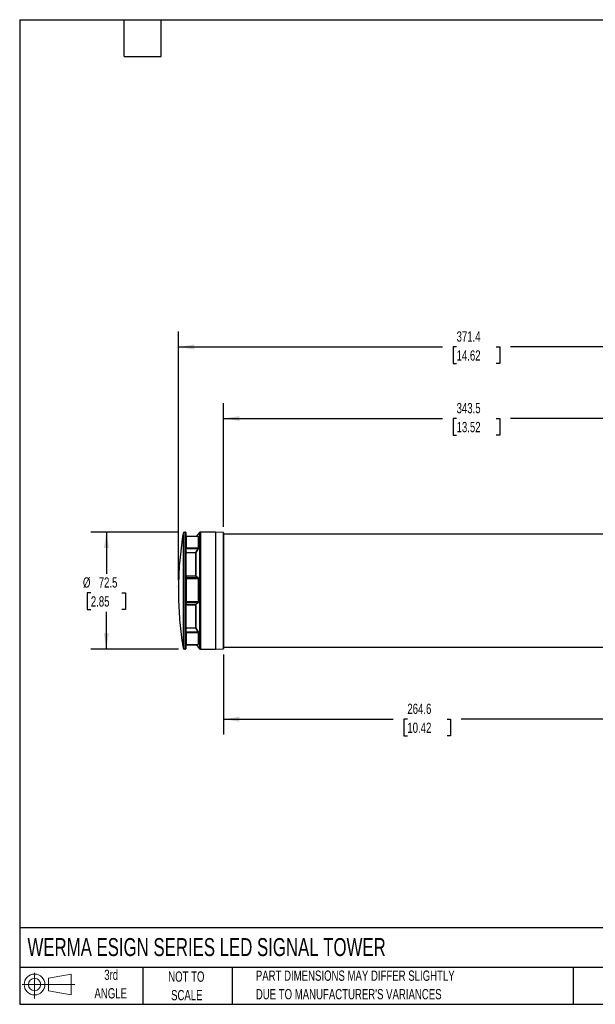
# Model space of a CAD drawing. Header units: millimetres. Extents: x 19 to 819, y 19 to 629.
# Tile 1 of 3: x 19 to 376, y 19 to 629. Entities that reach past the tile are written whole.
import ezdxf

# ---------------------------------------------------------------- set-up
doc = ezdxf.new("R2010")
doc.units = ezdxf.units.MM
doc.header["$LTSCALE"] = 3
doc.layers.add('DIMENSIONS', color=140, linetype='Continuous', lineweight=25)
doc.layers.add('TEXT', color=140, linetype='Continuous', lineweight=25)
doc.layers.add('SLD-DEFPOINTS', color=7, linetype='Continuous')
doc.styles.add('SLDTEXTSTYLE0', font='TXT', dxfattribs={"width": 0.7})
doc.dimstyles.new('SLDDIMSTYLE1', dxfattribs={"dimtxt": 6.474023, "dimasz": 9.906, "dimexe": 0, "dimexo": 0.0625, "dimgap": 1.618506, "dimtad": 0, "dimtih": 1, "dimtoh": 1, "dimrnd": 1e-09, "dimzin": 12, "dimdsep": 46, "dimtxsty": 'SLDTEXTSTYLE0', "dimsah": 1, "dimcen": 0.09, "dimadec": 0, "dimazin": 3, "dimtfac": 1, "dimtofl": 0, "dimtmove": 0, "dimatfit": 3, "dimfxl": 0, "dimfrac": 2, "dimtolj": 1, "dimtzin": 12, "dimarcsym": 0})

# ---------------------------------------------------------------- blocks, each defined once
blk = doc.blocks.new('Block11')
at = {"color": 7, "linetype": 'Continuous', "lineweight": 18}
for p, q in [((7.77, 15.93), (7.77, 0)), ((16.44, 12.5), (30.53, 15.1)), ((16.44, 4.79), (16.44, 12.5)), ((30.53, 15.1), (30.53, 2.19)), ((0, 8.65), (32.62, 8.65)), ((16.44, 4.79), (30.53, 2.19))]:
    blk.add_line(p, q, dxfattribs=at)
for radius in [6.45, 3.86]:
    blk.add_circle((7.77, 8.65), radius, dxfattribs=at)
blk = doc.blocks.new('Block12')
at = {"layer": 'SLD-DEFPOINTS'}
blk.add_blockref('Block11', (0, 0), dxfattribs=at)
blk = doc.blocks.new('_D_1')
at = {"layer": 'DIMENSIONS'}
for p, q in [((117.47, 311.42), (63.23, 311.42)), ((72.75, 311.42), (72.75, 285.49)), ((63.13, 273.76), (60.96, 273.76)), ((60.96, 273.76), (60.96, 263.47)), ((82.37, 273.76), (84.55, 273.76)), ((84.55, 273.76), (84.55, 263.47)), ((60.96, 263.47), (63.13, 263.47)), ((84.55, 263.47), (82.37, 263.47)), ((72.75, 238.92), (72.75, 262.02)), ((117.47, 238.92), (63.23, 238.92))]:
    blk.add_line(p, q, dxfattribs=at)
for points in [[(72.75, 311.42), (71.23, 301.51), (74.28, 301.51)], [(72.75, 238.92), (74.28, 248.82), (71.23, 248.82)]]:
    blk.add_solid(points, dxfattribs=at)
at = {"layer": 'DIMENSIONS', "char_height": 6.35, "attachment_point": 1, "style": 'SLDTEXTSTYLE0'}
for s, insert in [('%%c', (58.25, 283.39)), ('72.5', (68.02, 283.39)), ('2.85', (63.13, 271.65))]:
    blk.add_mtext(s, dxfattribs=dict(at, insert=insert))
blk = doc.blocks.new('_D_2')
at = {"layer": 'DIMENSIONS'}
for p, q in [((145.32, 235.57), (145.32, 186.03)), ((409.92, 235.41), (409.92, 186.03)), ((145.32, 195.55), (250.46, 195.55)), ((259.23, 195.55), (257.05, 195.55)), ((257.05, 195.55), (257.05, 185.26)), ((283.85, 195.55), (286.03, 195.55)), ((286.03, 195.55), (286.03, 185.26)), ((409.92, 195.55), (292.62, 195.55)), ((257.05, 185.26), (259.23, 185.26)), ((286.03, 185.26), (283.85, 185.26))]:
    blk.add_line(p, q, dxfattribs=at)
for points in [[(145.32, 195.55), (155.23, 194.03), (155.23, 197.08)], [(409.92, 195.55), (400.02, 197.08), (400.02, 194.03)]]:
    blk.add_solid(points, dxfattribs=at)
at = {"layer": 'DIMENSIONS', "char_height": 6.35, "attachment_point": 1, "style": 'SLDTEXTSTYLE0'}
for s, insert in [('264.6', (259.23, 205.19)), ('10.42', (259.23, 193.45))]:
    blk.add_mtext(s, dxfattribs=dict(at, insert=insert))
blk = doc.blocks.new('_D_4')
at = {"layer": 'DIMENSIONS'}
for p, q in [((145.32, 314.76), (145.32, 391.24)), ((488.82, 306.33), (488.82, 391.24)), ((145.32, 381.71), (280.96, 381.71)), ((289.73, 381.71), (287.55, 381.71)), ((287.55, 381.71), (287.55, 371.42)), ((314.35, 381.71), (316.53, 381.71)), ((316.53, 381.71), (316.53, 371.42)), ((488.82, 381.71), (323.12, 381.71)), ((287.55, 371.42), (289.73, 371.42)), ((316.53, 371.42), (314.35, 371.42))]:
    blk.add_line(p, q, dxfattribs=at)
for points in [[(145.32, 381.71), (155.23, 380.19), (155.23, 383.24)], [(488.82, 381.71), (478.92, 383.24), (478.92, 380.19)]]:
    blk.add_solid(points, dxfattribs=at)
at = {"layer": 'DIMENSIONS', "char_height": 6.35, "attachment_point": 1, "style": 'SLDTEXTSTYLE0'}
for s, insert in [('343.5', (289.73, 391.35)), ('13.52', (289.73, 379.61))]:
    blk.add_mtext(s, dxfattribs=dict(at, insert=insert))
blk = doc.blocks.new('_D_5')
at = {"layer": 'DIMENSIONS'}
for p, q in [((117.44, 281.67), (117.44, 435.57)), ((488.82, 306.33), (488.82, 435.57)), ((117.44, 426.05), (280.96, 426.05)), ((289.73, 426.05), (287.55, 426.05)), ((287.55, 426.05), (287.55, 415.76)), ((314.35, 426.05), (316.53, 426.05)), ((316.53, 426.05), (316.53, 415.76)), ((488.82, 426.05), (323.12, 426.05)), ((287.55, 415.76), (289.73, 415.76)), ((316.53, 415.76), (314.35, 415.76))]:
    blk.add_line(p, q, dxfattribs=at)
for points in [[(117.44, 426.05), (127.35, 424.52), (127.35, 427.57)], [(488.82, 426.05), (478.92, 427.57), (478.92, 424.52)]]:
    blk.add_solid(points, dxfattribs=at)
at = {"layer": 'DIMENSIONS', "char_height": 6.35, "attachment_point": 1, "style": 'SLDTEXTSTYLE0'}
for s, insert in [('371.4', (289.73, 435.68)), ('14.62', (289.73, 423.94))]:
    blk.add_mtext(s, dxfattribs=dict(at, insert=insert))

msp = doc.modelspace()

# ---------------------------------------------------------------- linework, layer by layer
for p, q in [((121.738, 311.418), (121.279, 311.418)), ((121.279, 311.418), (121.279, 243.934)), ((121.738, 311.418), (121.738, 238.918)), ((122.111, 308.75), (121.937, 311.232)), ((121.937, 311.232), (121.937, 293.472)), ((130.505, 311.168), (128.465, 308.737)), ((130.505, 311.168), (130.505, 239.168)), ((140.324, 311.418), (131.042, 311.418)), ((131.042, 311.418), (131.042, 238.918)), ((145.034, 311.253), (140.324, 311.418)), ((140.324, 311.418), (140.324, 293.566)), ((145.034, 311.253), (145.034, 239.082)), ((145.324, 310.953), (145.324, 239.382)), ((120.292, 310.579), (120.292, 239.757)), ((121.981, 301.89), (121.981, 308.879)), ((129.785, 308.737), (122.176, 308.737)), ((122.181, 308.702), (122.181, 301.75)), ((129.783, 308.702), (122.181, 308.702)), ((129.783, 301.75), (129.783, 308.702)), ((129.936, 308.77), (129.936, 301.804)), ((409.924, 310.168), (145.324, 310.168)), ((122.181, 301.75), (129.783, 301.75)), ((122.202, 301.228), (129.534, 301.228)), ((122.325, 298.777), (128.141, 298.921)), ((127.924, 298.976), (127.924, 284.137)), ((128.285, 298.816), (128.285, 284.274)), ((121.937, 293.472), (121.937, 239.104)), ((122.134, 284.461), (122.134, 298.581)), ((127.924, 298.504), (122.325, 298.365)), ((140.324, 293.566), (140.324, 238.918)), ((121.981, 268.374), (121.981, 282.567)), ((122.181, 282.528), (122.181, 268.41)), ((129.783, 282.528), (122.181, 282.528)), ((129.534, 282.991), (122.202, 282.991)), ((128.141, 284.127), (122.325, 284.198)), ((129.783, 268.41), (129.783, 282.528)), ((129.936, 282.543), (129.936, 268.396)), ((122.181, 268.41), (129.783, 268.41)), ((122.134, 252.17), (122.134, 266.433)), ((122.202, 267.941), (129.534, 267.941)), ((122.325, 266.697), (128.141, 266.77)), ((127.924, 266.205), (122.325, 266.137)), ((127.924, 266.733), (127.924, 251.735)), ((128.285, 266.623), (128.285, 251.933)), ((128.141, 251.826), (122.325, 251.97)), ((121.279, 243.934), (121.279, 238.918)), ((121.981, 241.652), (121.981, 248.855)), ((129.783, 248.994), (122.181, 248.994)), ((122.181, 248.994), (122.181, 241.828)), ((129.534, 249.519), (122.202, 249.519)), ((129.783, 241.828), (129.783, 248.994)), ((129.936, 248.941), (129.936, 241.76)), ((121.279, 238.918), (121.738, 238.918)), ((121.937, 239.104), (122.124, 241.778)), ((122.111, 241.586), (122.184, 241.6)), ((122.176, 241.79), (129.784, 241.79)), ((122.176, 241.599), (128.465, 241.599)), ((122.181, 241.828), (129.783, 241.828)), ((128.384, 241.696), (122.202, 241.696)), ((128.305, 241.79), (130.505, 239.168)), ((131.042, 238.918), (140.324, 238.918)), ((140.324, 238.918), (145.034, 239.082)), ((145.324, 240.168), (409.924, 240.168))]:
    msp.add_line(p, q)
for centre, radius, start, end in [((121.279, 310.418), 1, 90, 170.737441), ((121.738, 311.218), 0.2, 4, 90), ((131.042, 310.718), 0.7, 90, 140), ((145.024, 310.953), 0.3, 0, 88), ((121.279, 239.918), 1, 189.262559, 270), ((121.738, 239.118), 0.2, 270, 356), ((131.042, 239.618), 0.7, 220, 270), ((145.024, 239.382), 0.3, 272, 0)]:
    msp.add_arc(centre, radius, start, end)
for points, knots in [([(120.313, 310.565), (120.209, 309.967), (119.68, 306.943), (118.972, 301.456), (118.192, 294.111), (117.701, 286.739), (117.459, 281.305), (117.46, 278.33), (117.46, 277.818)], [0, 0, 0, 0, 0.0554167, 0.2797957, 0.5042437, 0.7287592, 0.9533409, 1, 1, 1, 1]), ([(121.981, 308.879), (121.981, 308.888), (121.982, 308.906), (121.983, 308.92), (121.984, 308.924), (121.988, 308.916), (121.993, 308.885), (121.999, 308.827), (122.002, 308.799)], [0, 0, 0, 0, 0.12417104, 0.2480301, 0.37291724, 0.5001426, 0.75211125, 1, 1, 1, 1]), ([(121.981, 308.879), (121.985, 308.825), (122.038, 308.734), (122.138, 308.702), (122.181, 308.702)], [0, 0, 0, 0, 0.57142857, 1, 1, 1, 1]), ([(122.184, 308.736), (122.137, 308.742), (122.064, 308.751), (122.011, 308.784), (122.006, 308.789), (122.003, 308.792)], [0, 0, 0, 0, 0.4769705, 0.7309979, 1, 1, 1, 1]), ([(122.181, 308.702), (122.181, 308.715), (122.181, 308.738), (122.184, 308.734), (122.185, 308.732)], [0, 0, 0, 0, 0.5669727, 1, 1, 1, 1]), ([(129.783, 308.702), (129.782, 308.71), (129.78, 308.724), (129.77, 308.73), (129.765, 308.734)], [0, 0, 0, 0, 0.4927773, 1, 1, 1, 1]), ([(129.783, 308.702), (129.808, 308.702), (129.866, 308.713), (129.915, 308.746), (129.936, 308.77)], [0, 0, 0, 0, 0.4285714, 1, 1, 1, 1]), ([(129.789, 308.765), (129.817, 308.784), (129.856, 308.808), (129.878, 308.808), (129.883, 308.808)], [0, 0, 0, 0, 0.7390554, 1, 1, 1, 1]), ([(129.883, 308.808), (129.896, 308.81), (129.929, 308.818), (129.933, 308.788), (129.936, 308.77)], [0, 0, 0, 0, 0.4075469, 1, 1, 1, 1]), ([(122.002, 301.22), (122.001, 301.251), (121.997, 301.314), (121.993, 301.407), (121.99, 301.499), (121.986, 301.617), (121.982, 301.757), (121.982, 301.846), (121.981, 301.89)], [0, 0, 0, 0, 0.1242671, 0.24819799, 0.37317933, 0.50055995, 0.75227955, 1, 1, 1, 1]), ([(122.181, 301.75), (122.138, 301.75), (122.038, 301.775), (121.985, 301.847), (121.981, 301.89)], [0, 0, 0, 0, 0.42857143, 1, 1, 1, 1]), ([(122.002, 301.22), (122.005, 301.219), (122.057, 301.221), (122.158, 301.226), (122.202, 301.228)], [0, 0, 0, 0, 0.57142857, 1, 1, 1, 1]), ([(122.134, 298.581), (122.113, 299.016), (122.07, 299.895), (122.025, 300.775), (122.002, 301.22)], [0, 0, 0, 0, 0.4945497, 1, 1, 1, 1]), ([(122.134, 298.581), (122.134, 298.625), (122.148, 298.668), (122.209, 298.743), (122.263, 298.776), (122.325, 298.777)], [0, 0, 0, 0, 0.5, 0.5, 1, 1, 1, 1]), ([(128.141, 298.921), (128.157, 298.922), (128.173, 298.921), (128.189, 298.918), (128.204, 298.915), (128.219, 298.91), (128.232, 298.903), (128.243, 298.897), (128.253, 298.89), (128.261, 298.881), (128.268, 298.873), (128.274, 298.864), (128.277, 298.855), (128.283, 298.843), (128.285, 298.83), (128.285, 298.816)], [0, 0, 0, 0, 0.00004804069, 0.00004804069, 0.00004804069, 0.00009669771, 0.00009669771, 0.00009669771, 0.00013992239, 0.00013992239, 0.00013992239, 0.00018051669, 0.00018051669, 0.00018051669, 0.00023637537, 0.00023637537, 0.00023637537, 0.00023637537]), ([(129.687, 301.135), (129.448, 300.745), (128.974, 299.976), (128.513, 299.2), (128.285, 298.816)], [0, 0, 0, 0, 0.5063417, 1, 1, 1, 1]), ([(129.534, 301.228), (129.553, 301.252), (129.589, 301.299), (129.637, 301.37), (129.678, 301.438), (129.718, 301.513), (129.753, 301.594), (129.778, 301.679), (129.781, 301.726), (129.783, 301.75)], [0, 0, 0, 0, 0.14067965, 0.27264066, 0.39632577, 0.5122726, 0.68291774, 0.84441196, 1, 1, 1, 1]), ([(129.687, 301.135), (129.671, 301.144), (129.625, 301.172), (129.561, 301.211), (129.534, 301.228)], [0, 0, 0, 0, 0.5714286, 1, 1, 1, 1]), ([(129.936, 301.804), (129.935, 301.786), (129.934, 301.75), (129.926, 301.69), (129.911, 301.627), (129.891, 301.559), (129.855, 301.455), (129.791, 301.311), (129.722, 301.194), (129.687, 301.135)], [0, 0, 0, 0, 0.098139, 0.1960014, 0.2948007, 0.3957183, 0.499865, 0.7426166, 1, 1, 1, 1]), ([(129.936, 301.804), (129.915, 301.785), (129.866, 301.758), (129.808, 301.75), (129.783, 301.75)], [0, 0, 0, 0, 0.5714286, 1, 1, 1, 1]), ([(122.325, 298.365), (122.263, 298.364), (122.21, 298.331), (122.147, 298.254), (122.134, 298.21), (122.134, 298.165)], [0, 0, 0, 0, 0.5, 0.5, 1, 1, 1, 1]), ([(121.981, 282.567), (121.981, 282.598), (121.982, 282.659), (121.983, 282.747), (121.984, 282.832), (121.988, 282.938), (121.993, 283.059), (121.999, 283.128), (122.002, 283.162)], [0, 0, 0, 0, 0.124171, 0.2480301, 0.3729172, 0.5001426, 0.7521112, 1, 1, 1, 1]), ([(121.981, 282.567), (121.985, 282.555), (122.038, 282.535), (122.138, 282.528), (122.181, 282.528)], [0, 0, 0, 0, 0.5714286, 1, 1, 1, 1]), ([(122.002, 283.162), (122.025, 283.381), (122.07, 283.814), (122.113, 284.247), (122.134, 284.461)], [0, 0, 0, 0, 0.5054503, 1, 1, 1, 1]), ([(122.002, 283.162), (122.004, 283.124), (122.043, 283.036), (122.144, 282.993), (122.202, 282.991)], [0, 0, 0, 0, 0.4285714, 1, 1, 1, 1]), ([(122.325, 284.198), (122.263, 284.199), (122.21, 284.241), (122.147, 284.343), (122.134, 284.402), (122.134, 284.461)], [0, 0, 0, 0, 0.5, 0.5, 1, 1, 1, 1]), ([(128.285, 284.274), (128.285, 284.256), (128.283, 284.237), (128.277, 284.219), (128.273, 284.205), (128.266, 284.191), (128.257, 284.179), (128.247, 284.166), (128.236, 284.155), (128.222, 284.147), (128.211, 284.141), (128.198, 284.136), (128.185, 284.132), (128.171, 284.129), (128.156, 284.127), (128.141, 284.127)], [0, 0, 0, 0, 0.00005724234, 0.00005724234, 0.00005724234, 0.00010412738, 0.00010412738, 0.00010412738, 0.00015156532, 0.00015156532, 0.00015156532, 0.00019164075, 0.00019164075, 0.00019164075, 0.00023605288, 0.00023605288, 0.00023605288, 0.00023605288]), ([(128.285, 284.274), (128.513, 284.086), (128.974, 283.705), (129.448, 283.327), (129.687, 283.136)], [0, 0, 0, 0, 0.49365834, 1, 1, 1, 1]), ([(129.687, 283.136), (129.671, 283.098), (129.625, 283.035), (129.561, 283), (129.534, 282.991)], [0, 0, 0, 0, 0.5714286, 1, 1, 1, 1]), ([(129.783, 282.528), (129.782, 282.548), (129.781, 282.588), (129.772, 282.646), (129.758, 282.702), (129.738, 282.757), (129.702, 282.83), (129.637, 282.917), (129.57, 282.966), (129.534, 282.991)], [0, 0, 0, 0, 0.0929581, 0.1875416, 0.2845061, 0.3845533, 0.4883222, 0.7276044, 1, 1, 1, 1]), ([(129.687, 283.136), (129.705, 283.121), (129.741, 283.09), (129.789, 283.034), (129.831, 282.971), (129.871, 282.891), (129.906, 282.792), (129.931, 282.672), (129.935, 282.586), (129.936, 282.543)], [0, 0, 0, 0, 0.1312854, 0.2575956, 0.3802607, 0.5007285, 0.672208, 0.8368165, 1, 1, 1, 1]), ([(129.783, 282.528), (129.808, 282.528), (129.866, 282.531), (129.915, 282.538), (129.936, 282.543)], [0, 0, 0, 0, 0.4285714, 1, 1, 1, 1]), ([(117.44, 277.818), (117.44, 277.827), (117.44, 277.857), (117.44, 277.586), (117.44, 277.045), (117.44, 276.274), (117.44, 275.384), (117.44, 274.468), (117.44, 273.629), (117.44, 272.972), (117.44, 272.55), (117.44, 272.513), (117.44, 272.495)], [0, 0, 0, 0, 0.0454126, 0.152809, 0.2602054, 0.3676018, 0.4749982, 0.5823946, 0.689791, 0.7971874, 0.9045838, 1, 1, 1, 1]), ([(117.448, 272.495), (117.448, 272.317), (117.439, 269.675), (117.655, 264.568), (118.111, 257.186), (118.858, 249.824), (119.588, 244.038), (120.157, 240.722), (120.308, 239.838)], [0, 0, 0, 0, 0.0162788, 0.2416094, 0.467006, 0.6924691, 0.9180002, 1, 1, 1, 1]), ([(122.181, 268.41), (122.138, 268.41), (122.038, 268.403), (121.985, 268.385), (121.981, 268.374)], [0, 0, 0, 0, 0.42857143, 1, 1, 1, 1]), ([(122.002, 267.771), (122.001, 267.788), (121.997, 267.822), (121.993, 267.883), (121.99, 267.951), (121.986, 268.052), (121.982, 268.19), (121.982, 268.313), (121.981, 268.374)], [0, 0, 0, 0, 0.1242671, 0.248198, 0.3731793, 0.50056, 0.7522796, 1, 1, 1, 1]), ([(129.534, 267.941), (129.553, 267.954), (129.589, 267.979), (129.637, 268.025), (129.678, 268.074), (129.718, 268.136), (129.753, 268.214), (129.778, 268.309), (129.781, 268.377), (129.783, 268.41)], [0, 0, 0, 0, 0.1406795, 0.2726405, 0.3963257, 0.5122727, 0.6829179, 0.8444121, 1, 1, 1, 1]), ([(129.936, 268.396), (129.935, 268.37), (129.934, 268.319), (129.926, 268.244), (129.911, 268.171), (129.891, 268.102), (129.855, 268.006), (129.791, 267.893), (129.722, 267.829), (129.687, 267.796)], [0, 0, 0, 0, 0.09813894, 0.19600125, 0.29480051, 0.39571814, 0.49986493, 0.74261676, 1, 1, 1, 1]), ([(129.936, 268.396), (129.915, 268.401), (129.866, 268.408), (129.808, 268.41), (129.783, 268.41)], [0, 0, 0, 0, 0.5714286, 1, 1, 1, 1]), ([(122.002, 267.771), (122.005, 267.821), (122.057, 267.907), (122.158, 267.94), (122.202, 267.941)], [0, 0, 0, 0, 0.57142857, 1, 1, 1, 1]), ([(122.134, 266.433), (122.113, 266.653), (122.07, 267.1), (122.025, 267.546), (122.002, 267.771)], [0, 0, 0, 0, 0.49454974, 1, 1, 1, 1]), ([(122.134, 266.433), (122.134, 266.492), (122.148, 266.551), (122.209, 266.653), (122.263, 266.696), (122.325, 266.697)], [0, 0, 0, 0, 0.5, 0.5, 1, 1, 1, 1]), ([(122.325, 266.137), (122.263, 266.136), (122.21, 266.094), (122.147, 265.992), (122.134, 265.933), (122.134, 265.874)], [0, 0, 0, 0, 0.5, 0.5, 1, 1, 1, 1]), ([(128.141, 266.77), (128.157, 266.77), (128.173, 266.768), (128.189, 266.764), (128.204, 266.76), (128.219, 266.753), (128.232, 266.743), (128.243, 266.735), (128.253, 266.724), (128.261, 266.712), (128.268, 266.701), (128.274, 266.689), (128.277, 266.676), (128.283, 266.659), (128.285, 266.641), (128.285, 266.623)], [0, 0, 0, 0, 0.00004804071, 0.00004804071, 0.00004804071, 0.00009669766, 0.00009669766, 0.00009669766, 0.00013992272, 0.00013992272, 0.00013992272, 0.00018051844, 0.00018051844, 0.00018051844, 0.00023637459, 0.00023637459, 0.00023637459, 0.00023637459]), ([(129.687, 267.796), (129.448, 267.598), (128.974, 267.209), (128.513, 266.817), (128.285, 266.623)], [0, 0, 0, 0, 0.5063417, 1, 1, 1, 1]), ([(129.687, 267.796), (129.671, 267.834), (129.625, 267.897), (129.561, 267.932), (129.534, 267.941)], [0, 0, 0, 0, 0.5714286, 1, 1, 1, 1]), ([(122.002, 249.531), (122.025, 249.976), (122.07, 250.855), (122.113, 251.735), (122.134, 252.17)], [0, 0, 0, 0, 0.5054503, 1, 1, 1, 1]), ([(122.325, 251.97), (122.263, 251.972), (122.21, 252.004), (122.147, 252.081), (122.134, 252.126), (122.134, 252.17)], [0, 0, 0, 0, 0.5, 0.5, 1, 1, 1, 1]), ([(128.285, 251.933), (128.285, 251.919), (128.283, 251.906), (128.277, 251.893), (128.273, 251.882), (128.266, 251.872), (128.257, 251.863), (128.247, 251.854), (128.236, 251.846), (128.222, 251.84), (128.211, 251.835), (128.198, 251.831), (128.185, 251.829), (128.171, 251.827), (128.156, 251.826), (128.141, 251.826)], [0, 0, 0, 0, 0.00005724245, 0.00005724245, 0.00005724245, 0.00010412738, 0.00010412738, 0.00010412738, 0.00015156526, 0.00015156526, 0.00015156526, 0.0001916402, 0.0001916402, 0.0001916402, 0.00023605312, 0.00023605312, 0.00023605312, 0.00023605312]), ([(128.285, 251.933), (128.513, 251.55), (128.974, 250.774), (129.448, 250.004), (129.687, 249.615)], [0, 0, 0, 0, 0.4936583, 1, 1, 1, 1]), ([(121.981, 248.855), (121.981, 248.877), (121.982, 248.921), (121.983, 248.995), (121.984, 249.075), (121.988, 249.19), (121.993, 249.342), (121.999, 249.469), (122.002, 249.531)], [0, 0, 0, 0, 0.124171, 0.2480301, 0.3729172, 0.5001426, 0.7521112, 1, 1, 1, 1]), ([(121.981, 248.855), (121.985, 248.898), (122.038, 248.969), (122.138, 248.994), (122.181, 248.994)], [0, 0, 0, 0, 0.5714286, 1, 1, 1, 1]), ([(122.002, 249.531), (122.004, 249.531), (122.043, 249.528), (122.144, 249.522), (122.202, 249.519)], [0, 0, 0, 0, 0.4285714, 1, 1, 1, 1]), ([(129.687, 249.615), (129.671, 249.605), (129.625, 249.576), (129.561, 249.536), (129.534, 249.519)], [0, 0, 0, 0, 0.5714286, 1, 1, 1, 1]), ([(129.783, 248.994), (129.782, 249.008), (129.781, 249.036), (129.772, 249.083), (129.758, 249.133), (129.738, 249.187), (129.702, 249.268), (129.637, 249.383), (129.57, 249.472), (129.534, 249.519)], [0, 0, 0, 0, 0.0929581, 0.1875417, 0.2845062, 0.3845533, 0.4883223, 0.7276043, 1, 1, 1, 1]), ([(129.687, 249.615), (129.705, 249.585), (129.741, 249.525), (129.789, 249.435), (129.831, 249.347), (129.871, 249.249), (129.906, 249.143), (129.931, 249.033), (129.935, 248.971), (129.936, 248.941)], [0, 0, 0, 0, 0.1312855, 0.2575957, 0.3802607, 0.5007285, 0.6722079, 0.8368164, 1, 1, 1, 1]), ([(129.783, 248.994), (129.808, 248.994), (129.866, 248.985), (129.915, 248.959), (129.936, 248.941)], [0, 0, 0, 0, 0.4285714, 1, 1, 1, 1]), ([(122.181, 241.828), (122.138, 241.828), (122.038, 241.796), (121.985, 241.706), (121.981, 241.652)], [0, 0, 0, 0, 0.42857143, 1, 1, 1, 1]), ([(122.002, 241.72), (122.001, 241.705), (121.997, 241.676), (121.993, 241.643), (121.99, 241.62), (121.986, 241.602), (121.982, 241.601), (121.982, 241.635), (121.981, 241.652)], [0, 0, 0, 0, 0.1242671, 0.248198, 0.3731793, 0.50056, 0.7522796, 1, 1, 1, 1]), ([(122.003, 241.727), (122.006, 241.731), (122.012, 241.739), (122.065, 241.774), (122.137, 241.784), (122.184, 241.791)], [0, 0, 0, 0, 0.268605, 0.5225681, 1, 1, 1, 1]), ([(122.181, 241.828), (122.181, 241.814), (122.181, 241.789), (122.184, 241.792), (122.185, 241.793)], [0, 0, 0, 0, 0.5574936, 1, 1, 1, 1]), ([(122.185, 241.602), (122.185, 241.602), (122.187, 241.601), (122.192, 241.628), (122.198, 241.673), (122.202, 241.696)], [0, 0, 0, 0, 0.1020438, 0.5439114, 1, 1, 1, 1]), ([(129.534, 241.88), (129.553, 241.869), (129.589, 241.847), (129.637, 241.822), (129.678, 241.804), (129.714, 241.792), (129.739, 241.789), (129.755, 241.79), (129.761, 241.793), (129.765, 241.794)], [0, 0, 0, 0, 0.1846382, 0.3578333, 0.5201665, 0.6723434, 0.8396166, 0.9206611, 1, 1, 1, 1]), ([(129.881, 241.717), (129.876, 241.717), (129.855, 241.715), (129.79, 241.752), (129.722, 241.802), (129.687, 241.829)], [0, 0, 0, 0, 0.1342299, 0.5544504, 1, 1, 1, 1]), ([(129.765, 241.794), (129.77, 241.797), (129.78, 241.804), (129.782, 241.82), (129.783, 241.828)], [0, 0, 0, 0, 0.5070258, 1, 1, 1, 1]), ([(129.936, 241.76), (129.915, 241.784), (129.866, 241.817), (129.808, 241.828), (129.783, 241.828)], [0, 0, 0, 0, 0.5714286, 1, 1, 1, 1]), ([(129.936, 241.76), (129.933, 241.741), (129.929, 241.709), (129.895, 241.715), (129.881, 241.717)], [0, 0, 0, 0, 0.5807843, 1, 1, 1, 1])]:
    msp.add_open_spline(points, degree=3, knots=knots)
for points in [[(122.202, 301.228), (122.189, 301.425), (122.181, 301.62), (122.181, 301.75)], [(122.325, 298.777), (122.285, 299.594), (122.244, 300.411), (122.202, 301.228)], [(129.534, 301.228), (129.062, 300.464), (128.597, 299.695), (128.141, 298.921)], [(122.181, 282.528), (122.181, 282.721), (122.189, 282.894), (122.202, 282.991)], [(122.202, 282.991), (122.244, 283.394), (122.285, 283.796), (122.325, 284.198)], [(128.141, 284.127), (128.597, 283.746), (129.062, 283.368), (129.534, 282.991)], [(122.202, 267.941), (122.189, 268.041), (122.181, 268.216), (122.181, 268.41)], [(122.325, 266.697), (122.285, 267.112), (122.244, 267.526), (122.202, 267.941)], [(129.534, 267.941), (129.062, 267.553), (128.597, 267.163), (128.141, 266.77)], [(122.202, 249.519), (122.244, 250.336), (122.285, 251.153), (122.325, 251.97)], [(128.141, 251.826), (128.597, 251.053), (129.062, 250.284), (129.534, 249.519)], [(122.181, 248.994), (122.181, 249.126), (122.189, 249.322), (122.202, 249.519)]]:
    msp.add_open_spline(points, degree=3)
at = {"layer": 'TEXT'}
for p, q in [((19.05, 628.65), (819.15, 628.65)), ((19.05, 628.65), (19.05, 19.05)), ((83.82, 605.79), (83.82, 628.65)), ((106.68, 605.79), (106.68, 628.65)), ((83.82, 605.79), (106.68, 605.79)), ((819.15, 66.378), (19.05, 66.378)), ((819.15, 41.91), (19.05, 41.91)), ((95.25, 41.91), (95.25, 19.05)), ((150.635, 41.91), (150.635, 19.05)), ((361.939, 41.91), (361.939, 19.05)), ((19.05, 19.05), (819.15, 19.05))]:
    msp.add_line(p, q, dxfattribs=at)

# ---------------------------------------------------------------- block references
at = {"layer": 'SLD-DEFPOINTS'}
msp.add_blockref('Block12', (20.514, 22.662), dxfattribs=at)

# ---------------------------------------------------------------- texts
at = {"layer": 'TEXT', "style": 'SLDTEXTSTYLE0'}
for s, insert, char_height, attachment_point in [('WERMA ESIGN SERIES LED SIGNAL TOWER', (23.897, 60.044), 11.1125, 1), ('3rd', (75.74, 40.502), 6.35, 2), ('NOT TO', (122.305, 39.378), 6.35, 2), ('PART DIMENSIONS MAY DIFFER SLIGHTLY', (165.358, 39.963), 6.35, 1), ('ANGLE', (75.447, 29.035), 6.35, 2), ('SCALE', (122.594, 27.911), 6.35, 2), ("DUE TO MANUFACTURER'S VARIANCES", (165.358, 28.496), 6.35, 1)]:
    msp.add_mtext(s, dxfattribs=dict(at, insert=insert, char_height=char_height, attachment_point=attachment_point))

# ---------------------------------------------------------------- dimensions: what is measured, and where the dimension line sits
at = {"layer": 'DIMENSIONS'}
for base, p1, p2, picture, middle in [((117.44, 426.047), (488.824, 302.521), (117.44, 277.855), '_D_5', (302.04, 426.047)), ((409.924, 195.552), (145.324, 239.382), (409.924, 239.218), '_D_2', (271.541, 195.552))]:
    dim = msp.add_linear_dim(base=base, p1=p1, p2=p2, dimstyle='SLDDIMSTYLE1', dxfattribs=at)
    dim.commit()
    dim.dimension.update_dxf_attribs({"geometry": picture, "text_midpoint": middle, "dimtype": 160})
dim = msp.add_linear_dim(base=(145.324, 381.712), p1=(488.824, 302.521), p2=(145.324, 310.953), angle=0, dimstyle='SLDDIMSTYLE1', dxfattribs=at)
dim.commit()
dim.dimension.update_dxf_attribs({"geometry": '_D_4', "text_midpoint": (302.04, 381.712), "dimtype": 160})
dim = msp.add_linear_dim(base=(72.753, 311.418), p1=(121.279, 238.918), p2=(121.279, 311.418), angle=90, text='%%c<>', dimstyle='SLDDIMSTYLE1', dxfattribs=at)
dim.commit()
dim.dimension.update_dxf_attribs({"geometry": '_D_1', "text_midpoint": (72.753, 273.756), "dimtype": 160})

doc.saveas('drawing.dxf')
